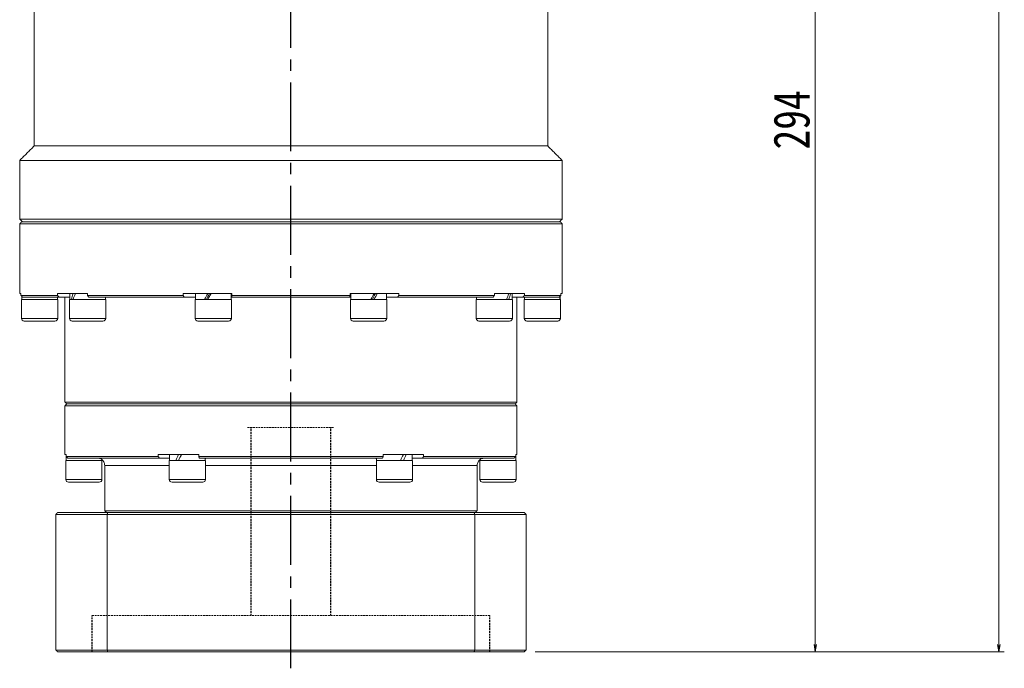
# Model space of a CAD drawing. Header units: millimetres. Extents: x -19 to 1126, y 13 to 812.
# Tile 6 of 9: x 595 to 867, y 339 to 518. Entities that reach past the tile are written whole.
import ezdxf

# ---------------------------------------------------------------- set-up
doc = ezdxf.new("R2010")
doc.units = ezdxf.units.MM
doc.linetypes.add('CENTER2', pattern=[28.575, 19.05, -3.175, 3.175, -3.175])
doc.linetypes.add('DASHED', pattern=[0.75, 0.5, -0.25])
doc.layers.add('3中心线层', color=1, linetype='CENTER2')
doc.layers.add('尺寸线层', color=3, linetype='Continuous', lineweight=18)
doc.styles.add('宋体', font='SimSun.ttf', dxfattribs={"width": 0.8})
doc.dimstyles.new('A水平标注$0', dxfattribs={"dimtxt": 3.5, "dimasz": 2, "dimexe": 1.5, "dimexo": 3, "dimgap": 1.1, "dimtad": 1, "dimtoh": 1, "dimdec": 4, "dimdsep": 46, "dimtxsty": '宋体', "dimblk": 'OPEN', "dimcen": 3, "dimclrd": 3, "dimclre": 3, "dimclrt": 6, "dimadec": 0, "dimazin": 0, "dimtm": 1e-09, "dimtfac": 1, "dimtdec": 4, "dimtix": 1, "dimtmove": 0, "dimatfit": 3, "dimldrblk": 'OPEN', "dimfxl": 0, "dimlwd": 13, "dimlwe": 13, "dimarcsym": 0})

# ---------------------------------------------------------------- blocks, each defined once
blk = doc.blocks.new('_Open')
at = {"color": 0, "linetype": 'ByBlock', "lineweight": -2}
for p, q in [((-1, 0.17), (0, 0)), ((-1, -0.17), (0, 0)), ((0, 0), (-1, 0))]:
    blk.add_line(p, q, dxfattribs=at)
blk = doc.blocks.new('*D19')
at = {"layer": 'Defpoints', "color": 0, "transparency": 16777216}
for p in [(753.69, 721.64), (865.43, 721.64), (734.19, 343.64)]:
    blk.add_point(p, dxfattribs=at)
at = {"layer": '尺寸线层', "color": 3, "lineweight": 13, "transparency": 16777216}
for p, q in [((756.69, 721.64), (866.93, 721.64)), ((865.43, 345.64), (865.43, 719.64)), ((737.19, 343.64), (866.93, 343.64))]:
    blk.add_line(p, q, dxfattribs=at)
at = {"layer": '尺寸线层', "color": 3, "lineweight": 13, "transparency": 16777216, "xscale": 2, "yscale": 2, "zscale": 2}
for p, rotation in [((865.43, 721.64), 90), ((865.43, 343.64), 270)]:
    blk.add_blockref('_Open', p, dxfattribs=dict(at, rotation=rotation))
at = {"layer": '尺寸线层', "color": 6, "transparency": 16777216, "insert": (858.93, 532.64), "char_height": 10, "attachment_point": 5, "rotation": 90, "style": '宋体', "bg_fill": 3, "box_fill_scale": 1.1, "bg_fill_color": 256, "bg_fill_true_color": 13158600, "bg_fill_transparency": 0}
blk.add_mtext('378', dxfattribs=at)
blk = doc.blocks.new('*D20')
at = {"layer": 'Defpoints', "color": 0, "transparency": 16777216}
for p in [(769.19, 637.64), (734.19, 343.64), (814.66, 343.64)]:
    blk.add_point(p, dxfattribs=at)
at = {"layer": '尺寸线层', "color": 3, "lineweight": 13, "transparency": 16777216}
for p, q in [((772.19, 637.64), (816.16, 637.64)), ((814.66, 635.64), (814.66, 345.64)), ((737.19, 343.64), (816.16, 343.64))]:
    blk.add_line(p, q, dxfattribs=at)
at = {"layer": '尺寸线层', "color": 3, "lineweight": 13, "transparency": 16777216, "xscale": 2, "yscale": 2, "zscale": 2}
for p, rotation in [((814.66, 637.64), 90), ((814.66, 343.64), 270)]:
    blk.add_blockref('_Open', p, dxfattribs=dict(at, rotation=rotation))
at = {"layer": '尺寸线层', "color": 6, "transparency": 16777216, "insert": (808.16, 490.64), "char_height": 10, "attachment_point": 5, "rotation": 90, "style": '宋体', "bg_fill": 3, "box_fill_scale": 1.1, "bg_fill_color": 256, "bg_fill_true_color": 13158600, "bg_fill_transparency": 0}
blk.add_mtext('294', dxfattribs=at)

msp = doc.modelspace()

# ---------------------------------------------------------------- linework, layer by layer
at = {"color": 7, "linetype": 'Continuous', "lineweight": 15}
for p, q in [((594.68872, 461.93818), (669.68872, 461.93818)), ((669.68872, 462.43818), (595.18872, 462.43818)), ((594.68872, 442.63818), (595.02346, 442.63818)), ((595.02346, 442.13818), (595.02346, 442.63818)), ((605.12288, 442.13818), (595.02346, 442.13818)), ((595.5133, 441.63818), (605.59632, 441.63818)), ((605.12288, 442.63818), (605.12288, 442.13818)), ((605.12288, 442.63818), (613.44362, 442.63818)), ((608.52204, 441.63818), (605.59632, 441.63818)), ((613.44362, 442.13818), (613.44362, 442.63818)), ((639.88426, 442.13818), (613.44362, 442.13818)), ((613.76277, 441.63818), (640.16046, 441.63818)), ((639.88426, 442.63818), (639.88426, 442.13818)), ((639.88426, 442.63818), (653.3475, 442.63818)), ((643.27204, 441.63818), (640.16046, 441.63818)), ((653.37666, 441.63818), (653.15204, 441.63818)), ((653.3475, 442.13818), (653.3475, 442.63818)), ((686.02993, 442.13818), (653.3475, 442.13818)), ((653.37405, 441.63818), (686.00339, 441.63818)), ((686.2254, 441.63818), (685.90988, 441.63818)), ((686.02993, 442.63818), (686.02993, 442.13818)), ((686.02993, 442.63818), (699.49317, 442.63818)), ((699.21697, 441.63818), (696.1054, 441.63818)), ((699.21697, 441.63818), (725.61467, 441.63818)), ((699.49317, 442.13818), (699.49317, 442.63818)), ((725.93381, 442.13818), (699.49317, 442.13818)), ((725.93381, 442.63818), (725.93381, 442.13818)), ((600.18872, 441.03818), (595.18872, 441.03818)), ((605.18872, 441.03818), (600.18872, 441.03818)), ((616.40096, 441.03818), (608.46204, 441.03818)), ((618.46204, 441.03818), (616.40096, 441.03818)), ((652.96732, 441.03818), (643.21204, 441.03818)), ((653.21204, 441.03818), (652.96732, 441.03818)), ((696.1654, 441.03818), (686.1654, 441.03818)), ((730.9154, 441.03818), (720.9154, 441.03818)), ((600.18872, 435.78818), (595.18872, 435.78818)), ((605.18872, 435.78818), (600.18872, 435.78818)), ((616.40096, 435.78818), (608.46204, 435.78818)), ((618.46204, 435.78818), (616.40096, 435.78818)), ((652.96732, 435.78818), (643.21204, 435.78818)), ((653.21204, 435.78818), (652.96732, 435.78818)), ((696.1654, 435.78818), (686.1654, 435.78818)), ((730.9154, 435.78818), (720.9154, 435.78818)), ((595.93872, 435.03818), (600.18872, 435.03818)), ((600.18872, 435.03818), (604.43872, 435.03818)), ((609.21204, 435.03818), (615.96012, 435.03818)), ((615.96012, 435.03818), (617.71204, 435.03818)), ((643.96204, 435.03818), (652.25403, 435.03818)), ((652.25403, 435.03818), (652.46204, 435.03818)), ((686.9154, 435.03818), (695.4154, 435.03818)), ((721.6654, 435.03818), (730.1654, 435.03818)), ((732.18872, 412.63818), (607.18872, 412.63818)), ((607.18872, 411.63818), (669.68872, 411.63818)), ((669.68872, 412.13818), (607.68872, 412.13818)), ((607.68872, 412.13818), (731.68872, 412.13818)), ((731.68872, 412.13818), (669.68872, 412.13818)), ((669.68872, 411.63818), (732.18872, 411.63818)), ((607.18872, 398.13818), (607.5226, 398.13818)), ((607.5226, 397.63818), (607.5226, 398.13818)), ((633.01833, 397.63818), (607.5226, 397.63818)), ((633.01833, 398.13818), (633.01833, 397.63818)), ((633.01833, 398.13818), (644.19299, 398.13818)), ((644.19299, 397.63818), (644.19299, 398.13818)), ((695.18445, 397.63818), (644.19299, 397.63818)), ((695.18445, 398.13818), (695.18445, 397.63818)), ((695.18445, 398.13818), (706.3591, 398.13818)), ((706.3591, 397.63818), (706.3591, 398.13818)), ((731.85483, 397.63818), (706.3591, 397.63818)), ((731.85483, 398.13818), (731.85483, 397.63818)), ((731.85483, 398.13818), (732.18872, 398.13818)), ((612.43872, 396.53818), (607.43872, 396.53818)), ((608.01626, 397.13818), (633.34055, 397.13818)), ((617.43872, 396.53818), (612.43872, 396.53818)), ((618.18872, 395.13818), (636.06372, 395.13818)), ((633.34055, 397.13818), (636.12372, 397.13818)), ((645.39384, 396.53818), (636.06372, 396.53818)), ((644.36443, 397.13818), (695.013, 397.13818)), ((646.06372, 396.53818), (645.39384, 396.53818)), ((646.06372, 395.13818), (693.31372, 395.13818)), ((646.37547, 397.13818), (646.56372, 397.13818)), ((692.81372, 397.13818), (693.00196, 397.13818)), ((703.31372, 396.53818), (693.31372, 396.53818)), ((703.25372, 397.13818), (706.03689, 397.13818)), ((703.31372, 395.13818), (721.18872, 395.13818)), ((706.03689, 397.13818), (731.36117, 397.13818)), ((731.93872, 396.53818), (721.93872, 396.53818)), ((612.43872, 391.28818), (607.43872, 391.28818)), ((608.18872, 390.53818), (612.43872, 390.53818)), ((617.43872, 391.28818), (612.43872, 391.28818)), ((612.43872, 390.53818), (616.68872, 390.53818)), ((645.39384, 391.28818), (636.06372, 391.28818)), ((636.81372, 390.53818), (644.74432, 390.53818)), ((644.74432, 390.53818), (645.31372, 390.53818)), ((646.06372, 391.28818), (645.39384, 391.28818)), ((703.31372, 391.28818), (693.31372, 391.28818)), ((694.06372, 390.53818), (702.56372, 390.53818)), ((731.93872, 391.28818), (721.93872, 391.28818)), ((722.68872, 390.53818), (731.18872, 390.53818)), ((604.68872, 381.63818), (618.88271, 381.63818)), ((604.68872, 381.63818), (604.68872, 344.13818)), ((619.05523, 382.13818), (605.18872, 382.13818)), ((721.18872, 382.63818), (618.18872, 382.63818)), ((618.88271, 381.63818), (720.49472, 381.63818)), ((618.88271, 344.13818), (618.88271, 381.63818)), ((720.3222, 382.13818), (619.05523, 382.13818)), ((720.49472, 381.63818), (720.49472, 344.13818)), ((618.88271, 344.13818), (604.68872, 344.13818)), ((605.18872, 343.63818), (619.05523, 343.63818)), ((720.49472, 344.13818), (618.88271, 344.13818)), ((619.05523, 343.63818), (720.3222, 343.63818))]:
    msp.add_line(p, q, dxfattribs=at)
at = {"color": 6, "linetype": 'DASHED', "lineweight": 15}
for p, q in [((657.68872, 405.63818), (681.68872, 405.63818)), ((614.68872, 353.63818), (724.68872, 353.63818))]:
    msp.add_line(p, q, dxfattribs=at)
at = {"color": 7, "linetype": 'Continuous', "lineweight": 15}
for centre, radius, start, end in [((595.93872, 435.78818), 0.75, 180, 270), ((604.43872, 435.78818), 0.75, 270, 0), ((609.21204, 435.78818), 0.75, 180, 270), ((617.71204, 435.78818), 0.75, 270, 0), ((643.96204, 435.78818), 0.75, 180, 270), ((652.46204, 435.78818), 0.75, 270, 0), ((686.9154, 435.78818), 0.75, 180, 270), ((695.4154, 435.78818), 0.75, 270, 0), ((721.6654, 435.78818), 0.75, 180, 270), ((730.1654, 435.78818), 0.75, 270, 0), ((616.18872, 395.13818), 2, 0, 30.1681269), ((723.18872, 395.13818), 2, 149.8150812, 180), ((608.18872, 391.28818), 0.75, 180, 270), ((616.68872, 391.28818), 0.75, 270, 0), ((636.81372, 391.28818), 0.75, 180, 270), ((645.31372, 391.28818), 0.75, 270, 0), ((694.06372, 391.28818), 0.75, 180, 270), ((702.56372, 391.28818), 0.75, 270, 0), ((722.68872, 391.28818), 0.75, 180, 270), ((731.18872, 391.28818), 0.75, 270, 0)]:
    msp.add_arc(centre, radius, start, end, dxfattribs=at)
at = {"color": 7, "linetype": 'Continuous', "lineweight": 15, "extrusion": (0, 0, -1)}
for centre, major_axis, ratio, start_param, end_param in [((600.18872, 441.03818), (0, 8.55633), 0.577350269, 4.71238898, 4.809291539), ((613.46204, 442.63818), (3.53747, 8.43319), 0.408881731, 4.354424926, 4.542528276), ((613.46204, 441.03818), (3.53747, 8.43319), 0.408881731, 4.542528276, 4.730631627), ((648.21204, 442.63818), (4.80121, 8.53127), 0.13629391, 4.44773239, 4.63583574), ((648.21204, 442.63818), (3.24616, 5.76811), 0.13629391, 4.355607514, 4.63583574), ((648.21204, 441.03818), (4.80121, 8.53127), 0.13629391, 4.63583574, 4.823939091), ((691.1654, 442.63818), (4.80121, 8.53127), 0.13629391, 1.494243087, 1.682346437), ((691.1654, 441.03818), (3.24616, 5.76811), 0.13629391, 1.214014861, 1.494243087), ((691.1654, 441.03818), (4.80121, 8.53127), 0.13629391, 1.306139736, 1.494243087), ((725.9154, 442.63818), (3.53747, 8.43319), 0.408881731, 1.400935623, 1.589038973), ((725.9154, 441.03818), (3.53747, 8.43319), 0.408881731, 1.212832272, 1.400935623), ((612.43872, 398.13818), (0, 8.55633), 0.577350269, 4.618754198, 4.71238898), ((612.43872, 396.53818), (0, 8.55633), 0.577350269, 4.71238898, 4.837645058), ((641.06372, 398.13818), (4.54557, 8.49348), 0.227735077, 4.403003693, 4.591107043), ((641.06372, 396.53818), (4.54557, 8.49348), 0.227735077, 4.591107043, 4.779210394), ((641.06372, 398.13818), (3.07332, 5.74255), 0.227735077, 4.452374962, 4.591107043), ((698.31372, 398.13818), (4.54557, 8.49348), 0.227735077, 1.44951439, 1.63761774), ((698.31372, 396.53818), (4.54557, 8.49348), 0.227735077, 1.261411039, 1.44951439), ((726.93872, 398.13818), (0, 8.55633), 0.577350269, 1.570796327, 1.758899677), ((698.31372, 396.53818), (3.07332, 5.74255), 0.227735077, 1.310782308, 1.44951439), ((726.93872, 396.53818), (0, 8.55633), 0.577350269, 1.477161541, 1.570796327)]:
    msp.add_ellipse(centre, major_axis=major_axis, ratio=ratio, start_param=start_param, end_param=end_param, dxfattribs=at)
at = {"color": 7, "linetype": 'Continuous', "lineweight": 15}
for points in [[(598.68872, 483.43818), (598.68872, 523.63818)], [(594.68872, 479.43818), (598.68872, 483.43818)], [(594.68872, 463.23818), (594.68872, 479.43818)], [(595.48872, 462.43818), (594.68872, 463.23818)], [(594.68872, 461.93818), (595.18872, 462.43818)], [(594.68872, 442.63818), (594.68872, 461.93818)], [(595.02346, 442.13818), (595.5133, 441.63818)], [(605.59632, 441.63818), (605.12288, 442.13818)], [(605.12872, 441.63818), (605.12872, 441.03818)], [(607.18872, 412.63818), (607.18872, 441.63818)], [(608.52204, 441.03818), (608.52204, 442.63818)], [(613.44362, 442.13818), (613.76277, 441.63818)], [(618.40204, 441.63818), (618.40204, 441.03818)], [(640.16046, 441.63818), (639.88426, 442.13818)], [(643.27204, 441.03818), (643.27204, 442.63818)], [(653.15204, 442.63818), (653.15204, 441.03818)], [(653.3475, 442.13818), (653.37405, 441.63818)], [(686.00339, 441.63818), (686.02993, 442.13818)], [(686.2254, 441.03818), (686.2254, 442.63818)], [(696.1054, 442.63818), (696.1054, 441.03818)], [(699.49317, 442.13818), (699.21697, 441.63818)], [(720.9754, 441.03818), (720.9754, 441.63818)], [(725.61467, 441.63818), (725.93381, 442.13818)], [(730.8554, 442.63818), (730.8554, 441.03818)], [(732.18872, 441.63818), (732.18872, 412.63818)], [(595.18872, 435.78818), (595.18872, 441.03818)], [(605.18872, 441.03818), (605.18872, 435.78818)], [(608.46204, 435.78818), (608.46204, 441.03818)], [(618.46204, 441.03818), (618.46204, 435.78818)], [(643.21204, 435.78818), (643.21204, 441.03818)], [(653.21204, 441.03818), (653.21204, 435.78818)], [(686.1654, 435.78818), (686.1654, 441.03818)], [(696.1654, 441.03818), (696.1654, 435.78818)], [(720.9154, 435.78818), (720.9154, 441.03818)], [(730.9154, 441.03818), (730.9154, 435.78818)], [(607.68872, 412.13818), (607.18872, 412.63818)], [(607.18872, 411.63818), (607.68872, 412.13818)], [(607.18872, 398.13818), (607.18872, 411.63818)], [(732.18872, 412.63818), (731.68872, 412.13818)], [(731.68872, 412.13818), (732.18872, 411.63818)], [(732.18872, 411.63818), (732.18872, 398.13818)], [(607.5226, 397.63818), (608.01626, 397.13818)], [(633.34055, 397.13818), (633.01833, 397.63818)], [(636.12372, 396.53818), (636.12372, 398.13818)], [(644.19299, 397.63818), (644.36443, 397.13818)], [(695.013, 397.13818), (695.18445, 397.63818)], [(703.25372, 398.13818), (703.25372, 396.53818)], [(706.3591, 397.63818), (706.03689, 397.13818)], [(731.36117, 397.13818), (731.85483, 397.63818)], [(607.43872, 391.28818), (607.43872, 396.53818)], [(617.37872, 396.76324), (617.37872, 396.53818)], [(617.43872, 396.53818), (617.43872, 391.28818)], [(618.18872, 382.63818), (618.18872, 395.13818)], [(636.06372, 391.28818), (636.06372, 396.53818)], [(646.00372, 397.13818), (646.00372, 396.53818)], [(646.06372, 396.53818), (646.06372, 391.28818)], [(693.31372, 391.28818), (693.31372, 396.53818)], [(693.37372, 396.53818), (693.37372, 397.13818)], [(703.31372, 396.53818), (703.31372, 391.28818)], [(721.18872, 395.13818), (721.18872, 382.63818)], [(721.93872, 391.28818), (721.93872, 396.53818)], [(721.99872, 396.53818), (721.99872, 396.73058)], [(731.93872, 396.53818), (731.93872, 391.28818)], [(604.68872, 381.63818), (605.18872, 382.13818)], [(618.68872, 382.13818), (618.18872, 382.63818)], [(619.05523, 382.13818), (618.88271, 381.63818)], [(720.49472, 381.63818), (720.3222, 382.13818)], [(721.18872, 382.63818), (720.68872, 382.13818)], [(605.18872, 343.63818), (604.68872, 344.13818)], [(618.88271, 344.13818), (619.05523, 343.63818)], [(720.3222, 343.63818), (720.49472, 344.13818)]]:
    msp.add_open_spline(points, degree=1, dxfattribs=at)
for points, knots in [([(617.91848, 396.14501), (617.91579, 396.15283), (617.907, 396.17836), (617.53587, 396.73804), (616.9286, 397.09138), (616.46374, 397.12773), (616.33009, 397.13818)], [0, 0, 0, 0, 0.326549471, 1.065534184, 1.708406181, 1.967821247, 1.967821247, 1.967821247, 1.967821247]), ([(646.00372, 396.99645), (646.03976, 397.01739), (646.22274, 397.12372), (646.30745, 397.13174), (646.37547, 397.13818)], [0, 0, 0, 0, 0.0791132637, 0.4016294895, 0.4016294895, 0.4016294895, 0.4016294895]), ([(693.00196, 397.13818), (693.08796, 397.12643), (693.17711, 397.11425), (693.36697, 397.00534), (693.37372, 397.00147)], [0, 0, 0, 0, 0.3845346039, 0.3986983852, 0.3986983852, 0.3986983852, 0.3986983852]), ([(723.04734, 397.13818), (722.8633, 397.1192), (722.31902, 397.06305), (721.82948, 396.67435), (721.54622, 396.31495), (721.42973, 396.09016), (721.45297, 396.13379), (721.45895, 396.14501)], [0, 0, 0, 0, 0.371254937, 1.097915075, 1.483628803, 1.880459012, 2.017902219, 2.017902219, 2.017902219, 2.017902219])]:
    msp.add_open_spline(points, degree=3, knots=knots, dxfattribs=at)
at = {"layer": '3中心线层'}
msp.add_line((669.68872, 339.08937), (669.68872, 535.13818), dxfattribs=at)
at = {"layer": '3中心线层', "color": 6, "linetype": 'DASHED'}
for p, q in [((658.68872, 353.63818), (658.68872, 405.63818)), ((680.68872, 353.63818), (680.68872, 405.63818)), ((614.68872, 343.63818), (614.68872, 353.63818)), ((724.68872, 343.63818), (724.68872, 353.63818))]:
    msp.add_line(p, q, dxfattribs=at)

# ---------------------------------------------------------------- dimensions: what is measured, and where the dimension line sits
at = {"layer": '尺寸线层'}
dim = msp.add_linear_dim(base=(865.43492, 721.63818), p1=(734.18872, 343.63818), p2=(753.68872, 721.63818), angle=90, dimstyle='A水平标注$0', override={"dimtxt": 10, "dimgap": 1.5}, dxfattribs=at)
dim.commit()
dim.dimension.update_dxf_attribs({"geometry": '*D19', "text_midpoint": (858.93492, 532.63818)})

# ---------------------------------------------------------------- next in the draw order: dimensions: what is measured, and where the dimension line sits
dim = msp.add_linear_dim(base=(814.66294, 343.63818), p1=(769.18872, 637.63818), p2=(734.18872, 343.63818), angle=90, dimstyle='A水平标注$0', override={"dimtxt": 10, "dimgap": 1.5}, dxfattribs=at)
dim.commit()
dim.dimension.update_dxf_attribs({"geometry": '*D20', "text_midpoint": (808.16294, 490.63818)})

# ---------------------------------------------------------------- next in the draw order: linework, layer by layer
at = {"color": 7, "linetype": 'Continuous', "lineweight": 15}
for p, q in [((740.68872, 483.43818), (598.68872, 483.43818)), ((744.68872, 479.43818), (594.68872, 479.43818)), ((744.68872, 463.23818), (594.68872, 463.23818)), ((744.18872, 462.43818), (669.68872, 462.43818)), ((669.68872, 461.93818), (744.68872, 461.93818)), ((725.93381, 442.63818), (734.25455, 442.63818)), ((733.78111, 441.63818), (730.8554, 441.63818)), ((733.78111, 441.63818), (743.86413, 441.63818)), ((734.25455, 442.13818), (734.25455, 442.63818)), ((744.35398, 442.13818), (734.25455, 442.13818)), ((744.35398, 442.63818), (744.35398, 442.13818)), ((744.35398, 442.63818), (744.68872, 442.63818)), ((744.18872, 441.03818), (734.18872, 441.03818)), ((744.18872, 435.78818), (734.18872, 435.78818)), ((734.93872, 435.03818), (743.43872, 435.03818)), ((734.18872, 382.13818), (720.3222, 382.13818)), ((720.49472, 381.63818), (734.68872, 381.63818)), ((734.68872, 344.13818), (734.68872, 381.63818)), ((720.3222, 343.63818), (734.18872, 343.63818)), ((734.68872, 344.13818), (720.49472, 344.13818))]:
    msp.add_line(p, q, dxfattribs=at)
for centre, start, end in [((734.93872, 435.78818), 180, 270), ((743.43872, 435.78818), 270, 0)]:
    msp.add_arc(centre, 0.75, start, end, dxfattribs=at)
at = {"color": 7, "linetype": 'Continuous', "lineweight": 15, "extrusion": (0, 0, -1)}
for centre, start_param, end_param in [((739.18872, 442.63818), 1.661661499, 1.758899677), ((739.18872, 441.03818), 1.473893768, 1.570796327)]:
    msp.add_ellipse(centre, major_axis=(0, 8.55633), ratio=0.577350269, start_param=start_param, end_param=end_param, dxfattribs=at)
at = {"color": 7, "linetype": 'Continuous', "lineweight": 15}
for points in [[(740.68872, 523.63818), (740.68872, 483.43818)], [(740.68872, 483.43818), (744.68872, 479.43818)], [(744.68872, 479.43818), (744.68872, 463.23818)], [(744.68872, 463.23818), (743.88872, 462.43818)], [(744.18872, 462.43818), (744.68872, 461.93818)], [(744.68872, 461.93818), (744.68872, 442.63818)], [(734.25455, 442.13818), (733.78111, 441.63818)], [(734.24872, 441.03818), (734.24872, 441.63818)], [(743.86413, 441.63818), (744.35398, 442.13818)], [(734.18872, 435.78818), (734.18872, 441.03818)], [(744.18872, 441.03818), (744.18872, 435.78818)], [(734.18872, 382.13818), (734.68872, 381.63818)], [(734.68872, 344.13818), (734.18872, 343.63818)]]:
    msp.add_open_spline(points, degree=1, dxfattribs=at)

doc.saveas('drawing.dxf')
